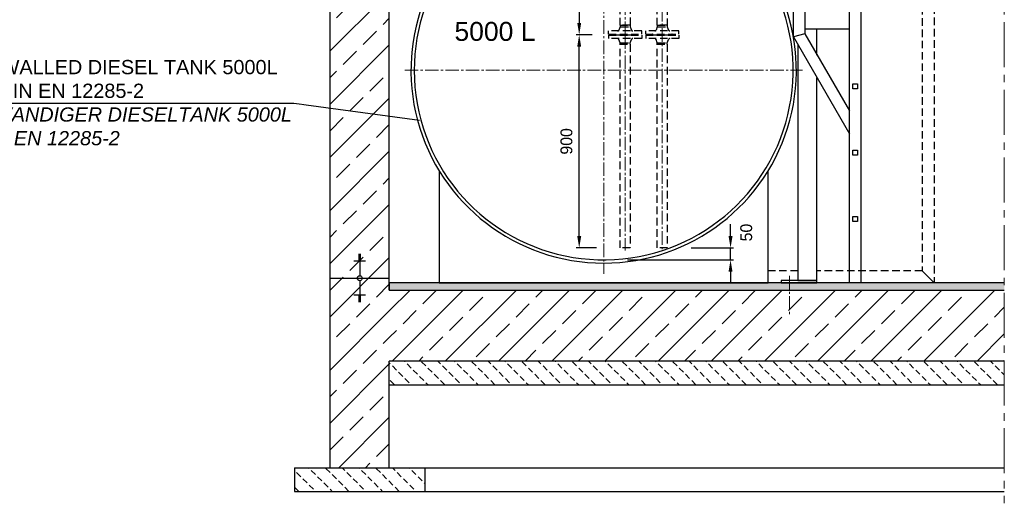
# Model space of a CAD drawing. Header units: millimetres. Extents: x -1994 to 34849, y -5138 to 8304.
# Tile 12 of 19: x 4256 to 8413, y 3686 to 5728. Entities that reach past the tile are written whole.
import ezdxf

# ---------------------------------------------------------------- set-up
doc = ezdxf.new("R2010")
doc.units = ezdxf.units.MM
doc.linetypes.add('HIDDEN', pattern=[9.525, 6.35, -3.175])
doc.linetypes.add('MITTE2', pattern=[28.575, 19.05, -3.175, 3.175, -3.175])
doc.styles.add('LBB3.5M1000', font='isocp.shx', dxfattribs={"height": 3.5})
doc.dimstyles.new('DIN', dxfattribs={"dimtxt": 2.5, "dimasz": 2.5, "dimexe": 1.25, "dimexo": 0.625, "dimtad": 1, "dimtih": 1, "dimdec": 4, "dimdsep": 46, "dimlunit": 6, "dimtxsty": 'Standard', "dimcen": 2.5, "dimadec": 0, "dimazin": 0, "dimtfac": 1, "dimtdec": 4, "dimtmove": 0, "dimatfit": 3, "dimfxl": 0, "dimtvp": 1, "dimtolj": 1, "dimtzin": 0, "dimarcsym": 0})
pattern_1 = [(45, (-35098.42, -30129.65), (-112.2532, 112.2532), []), (45, (-34986.16, -30129.65), (-112.2532, 112.2532), [79.375, -39.6875])]

# ---------------------------------------------------------------- blocks, each defined once
blk = doc.blocks.new('*D47')
at = {"color": 0, "lineweight": -2, "transparency": 16777216}
for p, q in [((6672.9, 6660), (6605.5, 6660)), ((6618, 6610), (6618, 5714)), ((6672.9, 5664), (6605.5, 5664))]:
    blk.add_line(p, q, dxfattribs=at)
at = {"color": 0, "transparency": 16777216}
for points in [[(6609.7, 6610), (6626.3, 6610), (6618, 6660)], [(6609.7, 5714), (6626.3, 5714), (6618, 5664)]]:
    blk.add_solid(points, dxfattribs=at)
at = {"layer": 'DEFPOINTS', "color": 0, "transparency": 16777216}
for p in [(6772.9, 6660), (6618, 5664), (6772.9, 5664)]:
    blk.add_point(p, dxfattribs=at)
at = {"color": 0, "transparency": 16777216, "insert": (6560.4, 6162), "char_height": 50, "attachment_point": 5, "rotation": 90}
blk.add_mtext('\\A1;996', dxfattribs=at)
blk = doc.blocks.new('*D48')
at = {"color": 0, "lineweight": -2, "transparency": 16777216}
for p, q in [((6672.9, 5664), (6605.5, 5664)), ((6618, 4814), (6618, 5614)), ((6690.7, 4764), (6605.5, 4764))]:
    blk.add_line(p, q, dxfattribs=at)
at = {"color": 0, "transparency": 16777216}
for points in [[(6609.7, 5614), (6626.3, 5614), (6618, 5664)], [(6609.7, 4814), (6626.3, 4814), (6618, 4764)]]:
    blk.add_solid(points, dxfattribs=at)
at = {"layer": 'DEFPOINTS', "color": 0, "transparency": 16777216}
for p in [(6618, 5664), (6772.9, 5664), (6790.7, 4764)]:
    blk.add_point(p, dxfattribs=at)
at = {"color": 0, "transparency": 16777216, "insert": (6564.2, 5214), "char_height": 50, "attachment_point": 5, "rotation": 90}
blk.add_mtext('\\A1;900', dxfattribs=at)
blk = doc.blocks.new('*D49')
at = {"color": 0, "lineweight": -2, "transparency": 16777216}
for p, q in [((7257, 4814), (7257, 4864)), ((7090, 4764), (7269.5, 4764)), ((7257, 4714), (7257, 4764)), ((6821.3, 4714), (7269.5, 4714)), ((7257, 4664), (7257, 4614))]:
    blk.add_line(p, q, dxfattribs=at)
at = {"color": 0, "transparency": 16777216}
for points in [[(7248.6, 4814), (7265.3, 4814), (7257, 4764)], [(7248.6, 4664), (7265.3, 4664), (7257, 4714)]]:
    blk.add_solid(points, dxfattribs=at)
at = {"layer": 'DEFPOINTS', "color": 0, "transparency": 16777216}
for p in [(6990, 4764), (7257, 4764), (6721.3, 4714)]:
    blk.add_point(p, dxfattribs=at)
at = {"color": 0, "transparency": 16777216, "insert": (7323.4, 4829.2), "char_height": 50, "attachment_point": 5, "rotation": 90}
blk.add_mtext('\\A1;50', dxfattribs=at)

msp = doc.modelspace()

# ---------------------------------------------------------------- hatches: boundary and pattern name
at = {"lineweight": 5}
h = msp.add_hatch(dxfattribs=at)
h.set_pattern_fill('ANSI33', color=256, scale=25)
h.set_pattern_definition(pattern_1)
h.paths.add_polyline_path([(5626.57522, 7793.00329), (5756.62918, 7789.10167), (5756.32945, 7779.11066), (5796.31146, 7777.9112), (5816.30247, 7757.31147), (5816.30247, 3836.31147), (5761.30247, 3836.31147), (5756.30247, 3836.31147), (5566.30247, 3836.31147), (5566.30247, 7764.81147), (5586.29348, 7784.21174), (5626.27549, 7783.01228)])
h = msp.add_hatch(dxfattribs=at)
h.set_pattern_fill('ANSI33', color=256, scale=25)
h.set_pattern_definition([(45, (5566.3, 30295.6), (-112.2532, 112.2532), []), (45, (5678.56, 30295.6), (-112.2532, 112.2532), [79.375, -39.6875])])
h.paths.add_polyline_path([(5701.655, 4636.31147, 1), (5680.94994, 4636.31147, 1)])
h = msp.add_hatch(dxfattribs=at)
h.set_pattern_fill('ANSI36', color=256, scale=5, angle=90)
h.set_pattern_definition([(135, (-40473.417, -817.309), (-30.8696304, 8.41899), [39.6875, -7.9375, 0, -7.9375])])
h.paths.add_polyline_path([(8412.79045, 4616.31147), (5816.30247, 4616.31147), (5816.30247, 4586.31147), (8412.79045, 4586.31147)])
h = msp.add_hatch(dxfattribs=at)
h.set_pattern_fill('ANSI33', color=256, scale=25)
h.set_pattern_definition(pattern_1)
h.paths.add_polyline_path([(8412.79045, 4586.31147), (5816.30247, 4586.31147), (5816.30247, 4286.31147), (8412.79045, 4286.31147)])
h = msp.add_hatch(dxfattribs=at)
h.set_pattern_fill('BETON_UNBEWEHRT', color=256, scale=200, angle=90, pattern_type=2)
h.set_pattern_definition([(135, (8516.033, 30358.427), (-35.35534, -35.35534), [25, -12.5])])
h.paths.add_polyline_path([(8412.79045, 4186.31147), (8412.79045, 4286.31147), (5816.30247, 4286.31147), (5816.30247, 4186.31147)])
h = msp.add_hatch(dxfattribs=at)
h.set_pattern_fill('BETON_UNBEWEHRT', color=256, scale=200, angle=90, pattern_type=2)
h.set_pattern_definition([(135, (5566.3, 29908.427), (-35.35534, -35.35534), [25, -12.5])])
h.paths.add_polyline_path([(5966.30247, 3836.31147), (5416.30247, 3836.31147), (5416.30247, 3736.31147), (5966.30247, 3736.31147)])

# ---------------------------------------------------------------- linework, layer by layer
at = {"linetype": 'MITTE2', "lineweight": 18, "ltscale": 10}
msp.add_line((8412.79045, 8003.82207), (8412.79045, 3686.31147), dxfattribs=at)
for p, q in [((5566.30247, 3836.31147), (5566.30247, 7764.81147)), ((5816.30247, 4586.31147), (5816.30247, 7757.31147)), ((7522.73157, 5654.83904), (7758.58157, 5246.33486)), ((7758.58157, 5688.01147), (7571.03157, 5688.01147)), ((7571.03157, 5667.78099), (7758.58157, 5342.93486)), ((5716.30247, 4707.80551), (5666.30247, 4707.80551)), ((5696.30247, 4735.96475), (5686.30247, 4735.96475)), ((5696.30247, 4732.44485), (5686.30247, 4732.44485)), ((5696.30247, 4728.92494), (5686.30247, 4728.92494)), ((5696.30247, 4725.40504), (5686.30247, 4725.40504)), ((5696.30247, 4721.88513), (5686.30247, 4721.88513)), ((5696.30247, 4718.36523), (5686.30247, 4718.36523)), ((5696.30247, 4714.84532), (5686.30247, 4714.84532)), ((5696.30247, 4711.32542), (5686.30247, 4711.32542)), ((5691.30247, 4736.31147), (5691.30247, 4646.664)), ((8066.30247, 4667.45386), (8116.30247, 4617.45386)), ((5566.30247, 4636.31147), (5816.30247, 4636.31147)), ((5691.30247, 4625.95894), (5691.30247, 4536.31147)), ((5716.30247, 4564.81743), (5666.30247, 4564.81743)), ((5696.30247, 4561.29753), (5686.30247, 4561.29753)), ((5696.30247, 4557.77762), (5686.30247, 4557.77762)), ((5696.30247, 4554.25772), (5686.30247, 4554.25772)), ((5696.30247, 4550.73781), (5686.30247, 4550.73781)), ((5696.30247, 4547.21791), (5686.30247, 4547.21791)), ((5696.30247, 4543.698), (5686.30247, 4543.698)), ((5696.30247, 4540.1781), (5686.30247, 4540.1781)), ((5696.30247, 4536.65819), (5686.30247, 4536.65819)), ((5816.30247, 3836.31147), (5816.30247, 4286.31147)), ((8412.79045, 4286.31147), (5816.30247, 4286.31147)), ((5816.30247, 4186.31147), (8412.79045, 4186.31147)), ((5416.30247, 3836.31147), (8412.79045, 3836.31147)), ((5416.30247, 3836.31147), (5416.30247, 3736.31147)), ((5966.30247, 3836.31147), (5966.30247, 3736.31147)), ((5416.30247, 3736.31147), (8412.79045, 3736.31147))]:
    msp.add_line(p, q)
at = {"linetype": 'MITTE2', "lineweight": 5, "ltscale": 3}
for p, q in [((6968.78983, 7492.23121), (6968.78983, 4753.15013)), ((6811.88911, 5662.52195), (6811.88911, 6659.98291)), ((6811.88911, 5662.52195), (6811.88911, 4753.15013))]:
    msp.add_line(p, q, dxfattribs=at)
at = {"linetype": 'MITTE2', "lineweight": 18, "ltscale": 3}
for p, q in [((6721.30244, 6582.75004), (6721.30244, 4654.52693)), ((5881.48165, 5514.00983), (7561.12324, 5514.00983)), ((7506.30242, 4646.31147), (7506.30242, 4477.85063))]:
    msp.add_line(p, q, dxfattribs=at)
at = {"linetype": 'HIDDEN', "ltscale": 5}
for p, q in [((6790.68911, 5698.00986), (6785.35474, 5683.88946)), ((6790.68911, 5704.00986), (6790.68911, 5698.00986)), ((6790.68911, 5704.00986), (6833.08911, 5704.00986)), ((6793.68911, 5698.00986), (6830.08911, 5698.00986)), ((6833.08911, 5704.00986), (6833.08911, 5698.00986)), ((6833.08911, 5698.00986), (6838.42349, 5683.88946)), ((6947.58983, 5698.00986), (6942.25546, 5683.88946)), ((6947.58983, 5704.00986), (6947.58983, 5698.00986)), ((6947.58983, 5704.00986), (6989.98983, 5704.00986)), ((6950.58983, 5698.00986), (6986.98983, 5698.00986)), ((6989.98983, 5704.00986), (6989.98983, 5698.00986)), ((6989.98983, 5698.00986), (6995.32421, 5683.88946)), ((6741.88911, 5666.00986), (6741.88911, 5680.00986)), ((6881.88911, 5680.00986), (6741.88911, 5680.00986)), ((6741.88911, 5666.00986), (6881.88911, 5666.00986)), ((6741.88911, 5662.00986), (6881.88911, 5662.00986)), ((6741.88911, 5662.00986), (6741.88911, 5648.00986)), ((6772.88911, 5664.00986), (6850.88911, 5664.00986)), ((6772.88911, 5664.00986), (6772.88911, 5664.00986)), ((6772.88911, 5664.00986), (6772.88911, 5664.00986)), ((6772.88911, 5664.00986), (6850.88911, 5664.00986)), ((6850.88911, 5664.00986), (6850.88911, 5664.00986)), ((6850.88911, 5664.00986), (6850.88911, 5664.00986)), ((6881.88911, 5666.00986), (6881.88911, 5680.00986)), ((6881.88911, 5662.00986), (6881.88911, 5648.00986)), ((6898.78983, 5666.00986), (6898.78983, 5680.00986)), ((7038.78983, 5680.00986), (6898.78983, 5680.00986)), ((6898.78983, 5666.00986), (7038.78983, 5666.00986)), ((6898.78983, 5662.00986), (7038.78983, 5662.00986)), ((6898.78983, 5662.00986), (6898.78983, 5648.00986)), ((6929.78983, 5664.00986), (7007.78983, 5664.00986)), ((6929.78983, 5664.00986), (6929.78983, 5664.00986)), ((6929.78983, 5664.00986), (6929.78983, 5664.00986)), ((6929.78983, 5664.00986), (7007.78983, 5664.00986)), ((7007.78983, 5664.00986), (7007.78983, 5664.00986)), ((7007.78983, 5664.00986), (7007.78983, 5664.00986)), ((7038.78983, 5666.00986), (7038.78983, 5680.00986)), ((7038.78983, 5662.00986), (7038.78983, 5648.00986)), ((6881.88911, 5648.00986), (6741.88911, 5648.00986)), ((6790.68911, 5630.00986), (6785.35474, 5644.13026)), ((6790.68911, 5624.00986), (6790.68911, 5630.00986)), ((6793.68911, 5630.00986), (6830.08911, 5630.00986)), ((6833.08911, 5630.00986), (6838.42349, 5644.13026)), ((6833.08911, 5624.00986), (6833.08911, 5630.00986)), ((7038.78983, 5648.00986), (6898.78983, 5648.00986)), ((6947.58983, 5630.00986), (6942.25546, 5644.13026)), ((6947.58983, 5624.00986), (6947.58983, 5630.00986)), ((6950.58983, 5630.00986), (6986.98983, 5630.00986)), ((6989.98983, 5630.00986), (6995.32421, 5644.13026)), ((6989.98983, 5624.00986), (6989.98983, 5630.00986))]:
    msp.add_line(p, q, dxfattribs=at)
for points in [[(7632.54462, 7117.45386), (8116.30247, 7117.45386), (8116.30247, 4617.45386), (7621.30242, 4617.45386)], [(7496.30244, 7067.45386), (8066.30247, 7067.45386), (8066.30247, 4667.45386), (7621.30242, 4667.45386)], [(6989.98983, 6208.32319), (6989.98983, 5704.00986), (6947.58983, 5704.00986), (6947.58983, 6208.32319)], [(7541.30242, 4667.45386), (7416.30244, 4667.45386)], [(7471.30242, 4617.45386), (7416.30244, 4617.45386)]]:
    msp.add_lwpolyline(points, dxfattribs=at)
for points in [[(6790.68911, 6593.98291), (6833.08911, 6593.98291), (6833.08911, 5704.00986), (6790.68911, 5704.00986)], [(6790.68911, 5624.00986), (6833.08911, 5624.00986), (6833.08911, 4764.00986), (6790.68911, 4764.00986)], [(6947.58983, 5624.00986), (6989.98983, 5624.00986), (6989.98983, 4764.00986), (6947.58983, 4764.00986)]]:
    msp.add_lwpolyline(points, close=True, dxfattribs=at)
msp.add_lwpolyline([(7758.58157, 4616.31147), (7758.58157, 6042.1097, 0.4142135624), (7558.58157, 6242.1097), (7228.30244, 6242.1097), (7228.30244, 6290.4097), (7558.58157, 6290.4097, -0.4142135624), (7806.88157, 6042.1097), (7806.88157, 4616.31147)], format="xyb", close=True)
for points in [[(7571.03157, 5667.78099), (7522.73157, 5654.83904), (7522.73157, 6242.1097), (7571.03157, 6242.1097)], [(7772.73157, 5456.31147), (7792.73157, 5456.31147), (7792.73157, 5436.31147), (7772.73157, 5436.31147)], [(7772.73157, 5176.31147), (7792.73157, 5176.31147), (7792.73157, 5156.31147), (7772.73157, 5156.31147)], [(7772.73157, 4896.31147), (7792.73157, 4896.31147), (7792.73157, 4876.31147), (7772.73157, 4876.31147)], [(7471.30242, 4616.31147), (7621.30242, 4616.31147), (7621.30242, 4626.31147), (7471.30242, 4626.31147)]]:
    msp.add_lwpolyline(points, close=True)
for points in [[(7621.30242, 5578.23396), (7621.30242, 5688.01147)], [(7541.30242, 5620.19803), (7541.30242, 4626.31147), (7621.30242, 4626.31147), (7621.30242, 5481.63396)], [(6026.30244, 5090.91149), (6026.30244, 4616.31147), (7416.30244, 4616.31147), (7416.30244, 5090.91149)], [(8412.79045, 4616.31147), (5816.30247, 4616.31147), (5816.30247, 4586.31147), (8412.79045, 4586.31147)]]:
    msp.add_lwpolyline(points)
msp.add_circle((5691.30247, 4636.31147), 10.35253)
for radius, start, end in [(799.99997, 111.92317721, 64.61569532), (813.65669, 120, 270), (813.65669, 270, 60)]:
    msp.add_arc((6721.30244, 5514.00983), radius, start, end)
for centre, radius, start, end in [((6770.88911, 5664.00986), 2, 0, 90), ((6770.88911, 5664.00986), 2, 270, 0), ((6779.74191, 5686.00986), 6, 270, 339.30454927), ((6844.03632, 5686.00986), 6, 200.69545073, 270), ((6852.88911, 5664.00986), 2, 90, 180), ((6852.88911, 5664.00986), 2, 180, 270), ((6927.78983, 5664.00986), 2, 0, 90), ((6927.78983, 5664.00986), 2, 270, 0), ((6936.64263, 5686.00986), 6, 270, 339.30454927), ((7000.93704, 5686.00986), 6, 200.69545073, 270), ((7009.78983, 5664.00986), 2, 90, 180), ((7009.78983, 5664.00986), 2, 180, 270), ((6779.74191, 5642.00986), 6, 20.69545073, 90), ((6844.03632, 5642.00986), 6, 90, 159.30454927), ((6936.64263, 5642.00986), 6, 20.69545073, 90), ((7000.93704, 5642.00986), 6, 90, 159.30454927)]:
    msp.add_arc(centre, radius, start, end, dxfattribs=at)

# ---------------------------------------------------------------- texts
at = {"insert": (6262.21157, 5677.61576), "char_height": 80, "attachment_point": 5, "style": 'LBB3.5M1000'}
msp.add_mtext_dynamic_manual_height_columns('{\\fArial|b0|i0|c0|p34;5000 L}', width=358.4754911, gutter_width=17.5, heights=[114.00748], dxfattribs=at)
at = {"insert": (3802.76773, 5557.6305), "char_height": 60, "width": 1613.0124544, "attachment_point": 1, "style": 'LBB3.5M1000', "bg_fill": 2}
msp.add_mtext('{\\fArial|b0|i0|c0|p34;DOUBLE-WALLED DIESEL TANK 5000L\\PACC. TO DIN EN 12285-2\\P\\fArial|b0|i1|c0|p34;DOPPELWANDIGER DIESELTANK 5000L\\PNACH DIN EN 12285-2}', dxfattribs=at)

# ---------------------------------------------------------------- dimensions: what is measured, and where the dimension line sits
for base, p1, p2, picture, middle in [((6618.00706, 5664.00986), (6772.88911, 6659.98291), (6772.88911, 5664.00986), '*D47', (6560.42734, 6161.99639)), ((6618.00706, 5664.00986), (6790.68911, 4764.00986), (6772.88911, 5664.00986), '*D48', (6564.23816, 5214.00986)), ((7256.96948, 4764.00986), (6721.30244, 4714.00986), (6989.98983, 4764.00986), '*D49', (7323.39371, 4829.22243))]:
    dim = msp.add_linear_dim(base=base, p1=p1, p2=p2, angle=90, dimstyle='DIN', override={"dimscale": 10, "dimtxt": 5, "dimasz": 5, "dimexo": 10, "dimdec": 0, "dimtmove": 2})
    dim.commit()
    dim.dimension.update_dxf_attribs({"geometry": picture, "text_midpoint": middle, "dimtype": 160})

# ---------------------------------------------------------------- next in the draw order: linework, layer by layer
for p, q in [((3791.91205, 5375.5646), (5412.57925, 5375.5646)), ((5412.57925, 5375.5646), (5943.1424, 5303.28637))]:
    msp.add_line(p, q)

doc.saveas('drawing.dxf')
